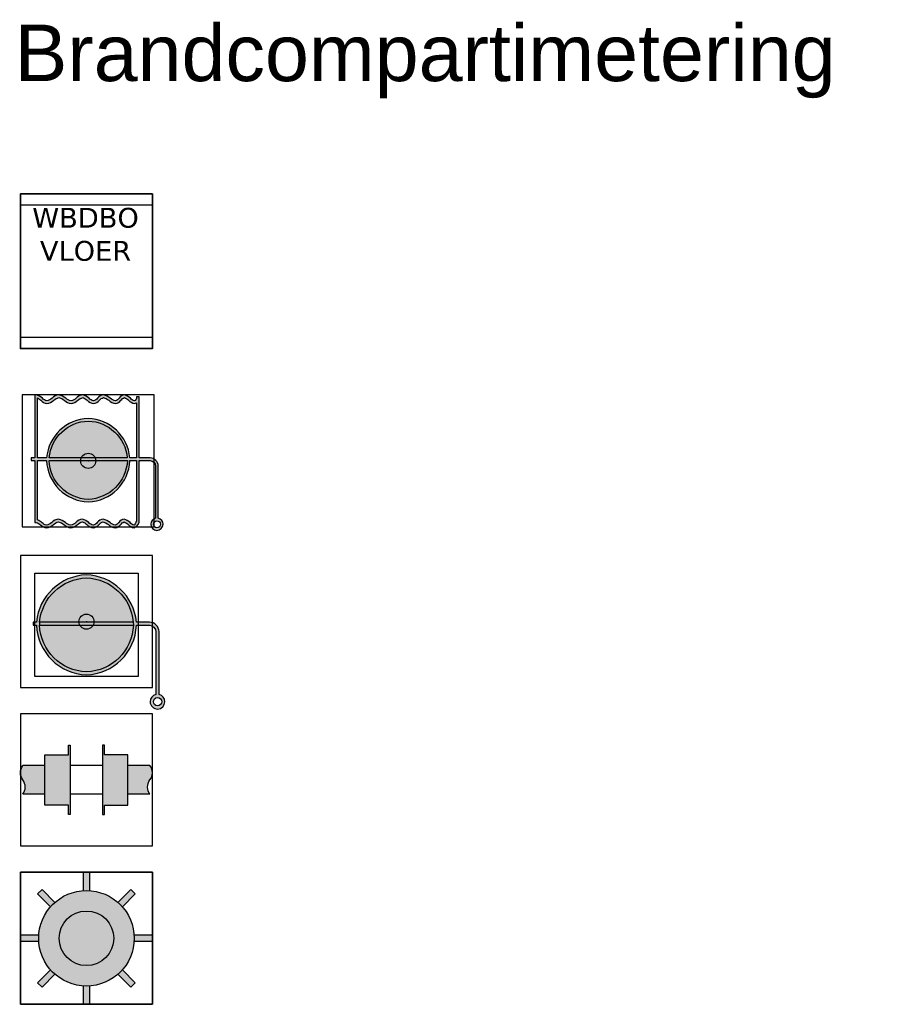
# Model space of a CAD drawing. Header units: millimetres. Extents: x -20879 to 80472, y -12121 to 39016.
# Tile 53 of 63: x 48618 to 53231, y 26134 to 31355. Entities that reach past the tile are written whole.
import ezdxf
from ezdxf.enums import TextEntityAlignment as Align

# ---------------------------------------------------------------- set-up
doc = ezdxf.new("R2010")
doc.units = ezdxf.units.MM
doc.linetypes.add('DASHED', pattern=[19.049999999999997, 12.7, -6.35])
for name, color, linetype in [('DVD-VB-V-BC_Compartiment vloerniveau', 7, 'Continuous'), ('DVD-VB-V-BC_Muur doorvoeringen', 7, 'Continuous'), ('DVD-VB-V-BC_Vloer doorvoeringen', 7, 'Continuous'), ('DVD-VB-V_TEXT', 7, 'Continuous')]:
    doc.layers.add(name, color=color, linetype=linetype)
doc.layers.add('RVB-VB-V_Aanwijslijn', color=7, linetype='Continuous', true_color=0xff0001)
doc.styles.add('DVD_ALG 1.8mm_RE', font='arial.ttf', dxfattribs={"height": 1.8})

# ---------------------------------------------------------------- blocks, each defined once
blk = doc.blocks.new('RVB_BC_002_Icon')
at = {"layer": 'Defpoints'}
blk.add_lwpolyline([(-3.5, -3.5), (3.5, -3.5), (3.5, 3.5), (-3.5, 3.5)], close=True, dxfattribs=at)
at = {"layer": 'DVD-VB-V-BC_Compartiment vloerniveau', "color": 15, "lineweight": 35, "ltscale": 10, "true_color": 0xbd3632}
blk.add_lwpolyline([(3.499999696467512, 4.098471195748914), (-3.5, 4.098471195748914), (-3.5, -4.098471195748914), (3.499999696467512, -4.098471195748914), (3.499999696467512, 4.098471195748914)], close=True, dxfattribs=at)
at = {"layer": 'DVD-VB-V-BC_Compartiment vloerniveau', "color": 15, "true_color": 0xbd3632, "insert": (-0.04854400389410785, 1.94752141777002), "char_height": 1.05222481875, "width": 10.82594165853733, "attachment_point": 5, "style": 'DVD_ALG 1.8mm_RE'}
blk.add_mtext('{\\fVerdana|b0|i0|c0|p34;WBDBO\\PVLOER}', dxfattribs=at)
blk = doc.blocks.new('RVB_BC_002')
blk.add_blockref('RVB_BC_002_Icon', (5.833335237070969e-08, 0))
at = {"layer": 'DVD-VB-V-BC_Compartiment vloerniveau', "color": 15, "ltscale": 10, "true_color": 0xbd3632, "style": 'DVD_ALG 1.8mm_RE'}
blk.add_attdef('MIN', text='', height=2.630562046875, dxfattribs=at).set_placement((0.03960807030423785, -2.049235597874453), align=Align.MIDDLE_CENTER)
blk = doc.blocks.new('RVB_BC_003_Icon')
at = {"layer": 'DVD-VB-V-BC_Muur doorvoeringen', "linetype": 'Continuous'}
h = blk.add_hatch(color=256, dxfattribs=at)
edge = h.paths.add_edge_path()
edge.add_line((3.716639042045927, -3.040269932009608), (3.716639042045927, -0.2737205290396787))
edge.add_arc((3.266857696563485, -0.2896340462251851), 0.4500627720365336, 2.02631171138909, 87.80591160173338)
edge.add_line((3.284088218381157, 0.1600987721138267), (2.710736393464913, 0.1600987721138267))
edge.add_line((2.710736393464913, 0.1600987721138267), (2.710736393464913, 3.388373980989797))
edge.add_line((2.710736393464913, 3.388373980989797), (2.568666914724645, 3.387105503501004))
edge.add_line((2.568666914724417, 3.387105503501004), (2.568666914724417, 3.382031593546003))
edge.add_arc((2.30753442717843, 3.376192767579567), 0.2611977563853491, -40.37799789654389, 1.2808990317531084, ccw=False)
edge.add_line((2.506511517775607, 3.206981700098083), (2.453235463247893, 3.177806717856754))
edge.add_arc((2.618605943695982, 3.660847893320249), 0.5105645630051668, 221.5186462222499, 251.1012187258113, ccw=False)
edge.add_arc((1.704357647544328, 2.752192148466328), 0.7798346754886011, 46.98772304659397, 73.52251435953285)
edge.add_arc((1.969254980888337, 3.112815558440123), 0.3896434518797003, 96.44039908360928, 148.3385169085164)
edge.add_arc((1.227173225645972, 3.675514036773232), 0.5447411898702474, 293.98409683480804, 318.8894720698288, ccw=False)
edge.add_arc((1.522319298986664, 3.64975847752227), 0.4776743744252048, 222.8419738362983, 261.122239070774, ccw=False)
edge.add_arc((0.6303316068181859, 2.666965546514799), 0.8523072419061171, 50.5341847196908, 77.79230683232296)
edge.add_arc((0.8518139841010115, 3.063178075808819), 0.4387659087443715, 95.39545500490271, 144.193779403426)
edge.add_arc((0.07235912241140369, 3.730024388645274), 0.5896369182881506, 290.5218622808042, 315.9253905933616, ccw=False)
edge.add_arc((0.3691879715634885, 3.594888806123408), 0.4267078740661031, 219.905692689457, 257.80701031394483, ccw=False)
edge.add_arc((-0.457612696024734, 2.794841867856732), 0.7255807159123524, 46.49829658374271, 76.37382186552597)
edge.add_arc((-0.2489113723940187, 2.980861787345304), 0.5205099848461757, 94.16063406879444, 138.8050615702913)
edge.add_arc((-1.1182322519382, 3.881591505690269), 0.7344481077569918, 286.6145792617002, 310.5682824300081, ccw=False)
edge.add_arc((-0.8353449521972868, 3.657278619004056), 0.4849799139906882, 223.2546268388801, 261.35658997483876, ccw=False)
edge.add_arc((-1.734716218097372, 2.652577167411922), 0.8662379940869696, 50.91385168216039, 78.03639038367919)
edge.add_arc((-1.518216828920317, 2.962888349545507), 0.5383801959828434, 93.9339735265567, 137.7395349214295)
edge.add_arc((-2.399700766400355, 3.901077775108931), 0.7518259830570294, 285.8417707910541, 309.976809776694, ccw=False)
edge.add_arc((-2.097451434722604, 3.603797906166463), 0.4368985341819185, 220.0945285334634, 257.1703570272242, ccw=False)
edge.add_arc((-2.93793387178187, 2.778516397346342), 0.7430514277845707, 47.05241254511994, 76.16154861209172)
edge.add_line((-2.760207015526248, 3.5), (-2.831241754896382, 3.5))
edge.add_line((-2.831241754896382, 3.5), (-2.831241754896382, 0.1600987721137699))
edge.add_line((-2.831241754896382, 0.1600987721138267), (-3.024050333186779, 0.1600987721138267))
edge.add_line((-3.024050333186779, 0.1600987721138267), (-3.024050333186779, 0.01802929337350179))
edge.add_line((-3.024050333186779, 0.01802929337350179), (-2.831241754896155, 0.01802929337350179))
edge.add_line((-2.831241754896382, 0.01802929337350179), (-2.831241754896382, -3.262253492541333))
edge.add_line((-2.831241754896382, -3.262253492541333), (-2.760207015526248, -3.262253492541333))
edge.add_arc((-2.954563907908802, -3.870850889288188), 0.6388782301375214, 48.42598144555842, 72.28900540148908, ccw=False)
edge.add_arc((-2.099464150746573, -2.939927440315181), 0.6253632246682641, 226.4144543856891, 259.7301899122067)
edge.add_arc((-2.341583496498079, -2.821097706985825), 0.7457044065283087, 280.0887223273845, 311.4275211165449)
edge.add_arc((-1.425301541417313, -3.846798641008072), 0.6296928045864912, 103.43854759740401, 132.1868022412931, ccw=False)
edge.add_arc((-1.762699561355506, -3.943808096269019), 0.7347363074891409, 50.090531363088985, 74.92795821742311, ccw=False)
edge.add_arc((-0.7877891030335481, -2.797128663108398), 0.7704096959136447, 229.1882674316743, 259.7619746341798)
edge.add_arc((-1.056221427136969, -2.847985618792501), 0.7194069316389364, 280.5323883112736, 312.4333073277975)
edge.add_arc((-0.1589178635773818, -3.820057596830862), 0.6035163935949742, 103.95234601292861, 133.038931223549, ccw=False)
edge.add_arc((-0.5061662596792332, -3.836126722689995), 0.6346924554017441, 46.24514681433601, 71.4675561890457, ccw=False)
edge.add_arc((0.3963546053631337, -2.912743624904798), 0.6565671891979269, 225.0837603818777, 258.1302007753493)
edge.add_arc((0.1360359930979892, -2.97197141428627), 0.5966003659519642, 282.1208093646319, 317.3189787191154)
edge.add_arc((0.9503922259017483, -3.714930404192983), 0.5057630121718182, 108.15544682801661, 137.9859088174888, ccw=False)
edge.add_arc((0.6004620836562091, -3.933987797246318), 0.725596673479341, 49.74596194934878, 74.62868821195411, ccw=False)
edge.add_arc((1.566549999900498, -2.813198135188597), 0.7541532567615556, 228.7524571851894, 259.7312993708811)
edge.add_arc((1.31241065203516, -3.043163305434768), 0.5259118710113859, 283.1561382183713, 321.0351582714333)
edge.add_arc((2.07919831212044, -3.659322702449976), 0.4577683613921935, 111.8187720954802, 141.4238828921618, ccw=False)
edge.add_arc((1.59997394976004, -3.937867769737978), 0.7684235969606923, 46.802846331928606, 66.28220506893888, ccw=False)
edge.add_arc((2.60965235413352, -2.893200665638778), 0.6845986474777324, 225.0473552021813, 255.2607808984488)
edge.add_arc((2.289491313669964, -3.158511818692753), 0.4227649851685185, 290.2007908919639, 366.5842046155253)
edge.add_line((2.70946791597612, -3.110036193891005), (2.70946791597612, -3.107499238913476))
edge.add_line((2.70946791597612, -3.107499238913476), (2.710736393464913, 0.01802929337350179))
edge.add_line((2.710736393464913, 0.01802929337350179), (3.284088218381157, 0.01802929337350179))
edge.add_arc((3.27207427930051, -0.2844165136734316), 0.3026843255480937, 2.0250879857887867, 87.72525759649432, ccw=False)
edge.add_line((3.574569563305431, -0.2737205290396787), (3.574569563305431, -3.040269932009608))
edge.add_arc((3.656855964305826, -3.370062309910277), 0.3399030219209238, 104.0098013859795, 178.5050672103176)
edge.add_arc((3.657428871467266, -3.348053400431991), 0.3406138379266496, 182.2110963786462, 268.0105504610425)
edge.add_arc((3.632716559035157, -3.348306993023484), 0.340398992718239, 272.1697768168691, 357.8302231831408)
edge.add_arc((3.634581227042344, -3.368539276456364), 0.3383699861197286, 1.243739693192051, 75.9653205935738)
edge = h.paths.add_edge_path(flags=16)
edge.add_arc((2.01647322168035, -3.050885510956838), 0.5531002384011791, 319.2490769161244, 354.9171178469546)
edge.add_line((2.567398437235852, -3.099888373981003), (2.567398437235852, 0.01802929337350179))
edge.add_line((2.567398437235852, 0.01802929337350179), (2.210956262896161, 0.01802929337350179))
edge.add_arc((-0.08353790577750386, 0.1187471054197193), 2.296703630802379, 272.08447680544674, 357.486590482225, ccw=False)
edge.add_arc((0.083951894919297, 0.1191642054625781), 2.297135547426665, 182.5233501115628, 267.9055826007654, ccw=False)
edge.add_line((-2.210956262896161, 0.01802929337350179), (-2.689172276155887, 0.01802929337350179))
edge.add_line((-2.689172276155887, 0.01802929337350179), (-2.689172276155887, -3.131600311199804))
edge.add_arc((-3.00666196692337, -3.940278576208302), 0.8687693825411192, 49.33581734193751, 68.5648682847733, ccw=False)
edge.add_arc((-2.128134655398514, -2.999335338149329), 0.4208288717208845, 222.0652258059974, 258.6497610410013)
edge.add_arc((-2.415516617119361, -2.689120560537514), 0.7512016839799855, 285.8018210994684, 309.8235287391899)
edge.add_arc((-1.535462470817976, -3.629447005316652), 0.5396522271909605, 93.84429564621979, 137.6719477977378, ccw=False)
edge.add_arc((-1.752469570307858, -3.937114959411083), 0.865212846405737, 50.85914245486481, 77.93648244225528, ccw=False)
edge.add_arc((-0.8554983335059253, -2.933561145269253), 0.4833550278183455, 223.4637545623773, 261.7663042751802)
edge.add_arc((-1.131380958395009, -2.718398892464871), 0.7236708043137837, 286.5931047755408, 310.8188003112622)
edge.add_arc((-0.267629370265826, -3.610696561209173), 0.5209892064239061, 94.05102860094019, 138.5851476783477, ccw=False)
edge.add_arc((-0.4711643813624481, -3.792148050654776), 0.7206904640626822, 46.590366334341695, 76.62359482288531, ccw=False)
edge.add_arc((0.3519594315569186, -2.993974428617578), 0.4276775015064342, 219.950290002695, 257.7624130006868)
edge.add_arc((0.05953148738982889, -2.863500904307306), 0.5843729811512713, 290.1991576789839, 315.9421979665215)
edge.add_arc((0.8331912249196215, -3.525623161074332), 0.4364871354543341, 95.30978462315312, 144.1300034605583, ccw=False)
edge.add_arc((0.616290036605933, -3.920270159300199), 0.8478379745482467, 50.4998523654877, 77.98390419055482, ccw=False)
edge.add_arc((1.504928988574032, -2.938858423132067), 0.4786468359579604, 223.1251983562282, 261.2494518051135)
edge.add_arc((1.220945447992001, -2.928628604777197), 0.5274228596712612, 293.6014706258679, 319.1408172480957)
edge.add_arc((1.951678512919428, -3.478781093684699), 0.3901071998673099, 96.2721837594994, 148.2791048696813, ccw=False)
edge.add_arc((1.691836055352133, -3.828104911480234), 0.7684373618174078, 46.7284106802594, 73.57972542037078, ccw=False)
edge.add_arc((2.602169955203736, -2.923890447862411), 0.5157256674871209, 221.9428587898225, 251.142192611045)
edge = h.paths.add_edge_path(flags=16)
edge.add_line((2.567398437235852, 0.1600987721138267), (2.20715083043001, 0.1600987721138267))
edge.add_arc((-0.07482878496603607, -0.04442885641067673), 2.291126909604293, 5.121580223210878, 88.12837249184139)
edge.add_arc((0.0754412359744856, -0.04646589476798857), 2.293182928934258, 91.88525932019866, 174.8319222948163)
edge.add_line((-2.208419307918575, 0.1600987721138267), (-2.689172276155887, 0.1600987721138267))
edge.add_line((-2.689172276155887, 0.1600987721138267), (-2.689172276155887, 3.333829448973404))
edge.add_arc((-3.313661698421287, 2.297868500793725), 1.209628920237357, 49.18350947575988, 58.91793387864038, ccw=False)
edge.add_arc((-2.053727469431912, 3.688792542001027), 0.6680483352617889, 225.3756539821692, 257.8383071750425)
edge.add_arc((-2.326750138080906, 3.773345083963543), 0.7493760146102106, 280.1674533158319, 311.3487901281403)
edge.add_arc((-1.406935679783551, 2.74065480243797), 0.6335877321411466, 103.52879488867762, 132.0965549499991, ccw=False)
edge.add_arc((-1.745887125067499, 2.643718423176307), 0.7380162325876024, 50.207641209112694, 75.02241762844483, ccw=False)
edge.add_arc((-0.7714051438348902, 3.790014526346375), 0.7665867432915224, 229.0771908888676, 259.7184340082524)
edge.add_arc((-1.03927389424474, 3.742105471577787), 0.7184209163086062, 280.5099117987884, 312.4557838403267)
edge.add_arc((-0.139519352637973, 2.76429762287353), 0.6103692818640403, 103.95113631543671, 132.8121818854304, ccw=False)
edge.add_arc((-0.4905337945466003, 2.75526129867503), 0.6350125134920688, 46.165597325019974, 71.27479128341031, ccw=False)
edge.add_arc((0.4126212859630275, 3.678810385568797), 0.6567955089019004, 225.1311363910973, 258.2673520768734)
edge.add_arc((0.1539856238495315, 3.618703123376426), 0.5962332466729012, 282.1096185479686, 317.3301695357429)
edge.add_arc((0.9679402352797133, 2.876402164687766), 0.5053899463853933, 108.1441808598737, 137.9971747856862, ccw=False)
edge.add_arc((0.6203812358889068, 2.661116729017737), 0.7210756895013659, 49.66669568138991, 74.70795447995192, ccw=False)
edge.add_arc((1.58536988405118, 3.779023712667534), 0.7557647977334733, 228.7525894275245, 259.5739021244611)
edge.add_arc((1.328900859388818, 3.547845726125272), 0.5259118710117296, 283.1561382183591, 321.0351582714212)
edge.add_arc((2.098234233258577, 2.928261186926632), 0.4618955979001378, 111.95402079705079, 141.2886341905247, ccw=False)
edge.add_arc((1.61907811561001, 2.652459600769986), 0.7680008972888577, 46.91083267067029, 66.48120090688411, ccw=False)
edge.add_arc((2.627411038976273, 3.69780836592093), 0.6845986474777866, 225.0473552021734, 255.2607808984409)
edge.add_line((2.453235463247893, 3.035737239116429), (2.568666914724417, 3.075060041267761))
edge.add_line((2.568666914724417, 3.075060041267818), (2.567398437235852, 0.1600987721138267))
edge = h.paths.add_edge_path(flags=16)
edge.add_arc((3.652966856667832, -3.35383218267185), 0.1927009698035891, 182.1896411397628, 267.8103588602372)
edge.add_arc((3.638241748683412, -3.35383218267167), 0.1927009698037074, 272.1896411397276, 357.8103588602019)
edge.add_arc((3.637487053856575, -3.36799260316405), 0.1934344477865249, 2.013960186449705, 87.59494386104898)
edge.add_arc((3.653651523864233, -3.367923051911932), 0.1933620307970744, 92.38518911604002, 178.005906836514)
edge = h.paths.add_edge_path(flags=16)
edge.add_arc((-0.07791420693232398, 0.1131234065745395), 2.156509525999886, 272.0705343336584, 357.4726480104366)
edge.add_line((2.076497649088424, 0.01802929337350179), (-2.076497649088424, 0.01802929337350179))
edge.add_arc((0.07830283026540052, 0.1135151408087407), 2.156915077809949, 182.537292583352, 267.9195250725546)
edge = h.paths.add_edge_path(flags=16)
edge.add_arc((0.06997224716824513, -0.03981537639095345), 2.151970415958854, 91.86332544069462, 174.6696402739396)
edge.add_line((-2.072692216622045, 0.1600987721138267), (2.071423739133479, 0.1600987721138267))
edge.add_arc((-0.07099687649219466, -0.03951055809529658), 2.151699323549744, 5.322881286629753, 88.10914107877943)
at = {"layer": 'DVD-VB-V-BC_Muur doorvoeringen', "linetype": 'Continuous', "true_color": 0xff0000}
h = blk.add_hatch(color=1, dxfattribs=at)
edge = h.paths.add_edge_path()
edge.add_arc((0.06997224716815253, -0.03981537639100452), 2.151970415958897, 91.86332544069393, 174.6696402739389, ccw=False)
edge.add_arc((-0.07099687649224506, -0.03951055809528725), 2.151699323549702, 5.322881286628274, 88.10914107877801, ccw=False)
edge.add_line((2.071423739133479, 0.1600987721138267), (-2.072692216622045, 0.1600987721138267))
h = blk.add_hatch(color=1, dxfattribs=at)
edge = h.paths.add_edge_path()
edge.add_arc((-0.07791420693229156, 0.1131234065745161), 2.15650952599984, 272.07053433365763, 357.47264801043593, ccw=False)
edge.add_arc((0.07830283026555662, 0.1135151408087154), 2.156915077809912, 182.5372925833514, 267.919525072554, ccw=False)
edge.add_line((-2.076497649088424, 0.01802929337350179), (2.07649764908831, 0.01802929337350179))
at = {"layer": 'Defpoints'}
blk.add_lwpolyline([(-3.5, -3.5), (3.5, -3.5), (3.5, 3.5), (-3.5, 3.5)], close=True, dxfattribs=at)
at = {"layer": 'DVD-VB-V-BC_Muur doorvoeringen'}
for points in [[(-2.760207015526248, 3.5), (-2.831241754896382, 3.5)], [(-2.831241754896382, 3.5), (-2.831241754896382, 0.1600987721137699)], [(-2.689172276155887, 0.1600987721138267), (-2.689172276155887, 3.333829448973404)], [(2.506511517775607, 3.206981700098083), (2.453235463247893, 3.177806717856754)], [(2.710736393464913, 3.388373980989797), (2.568666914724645, 3.387105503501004)], [(2.568666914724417, 3.387105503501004), (2.568666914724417, 3.382031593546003)], [(2.710736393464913, 0.1600987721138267), (2.710736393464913, 3.388373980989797)], [(2.453235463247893, 3.035737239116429), (2.568666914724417, 3.075060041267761)], [(2.568666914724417, 3.075060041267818), (2.567398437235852, 0.1600987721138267)], [(-2.831241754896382, 0.1600987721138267), (-3.024050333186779, 0.1600987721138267)], [(-3.024050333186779, 0.1600987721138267), (-3.024050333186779, 0.01802929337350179)], [(-3.024050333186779, 0.01802929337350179), (-2.831241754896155, 0.01802929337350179)], [(-2.831241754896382, 0.01802929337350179), (-2.831241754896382, -3.262253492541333)], [(-2.208419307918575, 0.1600987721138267), (-2.689172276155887, 0.1600987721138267)], [(-2.689172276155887, -3.131600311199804), (-2.689172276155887, 0.01802929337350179)], [(-2.689172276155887, 0.01802929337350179), (-2.210956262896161, 0.01802929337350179)], [(-2.076497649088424, 0.01802929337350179), (2.076497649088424, 0.01802929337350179)], [(2.071423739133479, 0.1600987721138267), (-2.072692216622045, 0.1600987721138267)], [(2.567398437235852, 0.1600987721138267), (2.20715083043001, 0.1600987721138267)], [(2.210956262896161, 0.01802929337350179), (2.567398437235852, 0.01802929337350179)], [(2.567398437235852, 0.01802929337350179), (2.567398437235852, -3.099888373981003)], [(2.70946791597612, -3.107499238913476), (2.710736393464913, 0.01802929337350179)], [(3.284088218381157, 0.1600987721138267), (2.710736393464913, 0.1600987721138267)], [(2.710736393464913, 0.01802929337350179), (3.284088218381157, 0.01802929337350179)], [(3.574569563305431, -0.2737205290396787), (3.574569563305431, -3.040269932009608)], [(3.716639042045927, -3.040269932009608), (3.716639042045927, -0.2737205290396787)], [(2.70946791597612, -3.110036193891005), (2.70946791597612, -3.107499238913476)], [(-2.831241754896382, -3.262253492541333), (-2.760207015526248, -3.262253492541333)]]:
    blk.add_lwpolyline(points, dxfattribs=at)
for points in [[(-2.431671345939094, 3.322413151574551, 0.1276999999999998), (-2.760207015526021, 3.5)], [(-2.689172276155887, 3.333829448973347, -0.04250000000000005), (-2.523001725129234, 3.213324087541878)], [(-2.523001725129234, 3.213324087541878, 0.1426000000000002), (-2.194466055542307, 3.035737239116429)], [(-2.194466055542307, 3.177806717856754, -0.1632), (-2.431671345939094, 3.322413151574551)], [(-1.916669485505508, 3.32495010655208, -0.1056999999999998), (-2.194466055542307, 3.177806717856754)], [(-2.194466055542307, 3.035737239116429, 0.1369000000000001), (-1.831681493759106, 3.210787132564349)], [(-1.555153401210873, 3.5, 0.1934999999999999), (-1.916669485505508, 3.324950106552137)], [(-1.831681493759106, 3.210787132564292, -0.1252999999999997), (-1.555153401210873, 3.356662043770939)], [(-1.188563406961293, 3.32495010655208, 0.1189), (-1.555153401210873, 3.5)], [(-1.555153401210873, 3.356662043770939, -0.1087), (-1.273551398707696, 3.210787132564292)], [(-1.273551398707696, 3.210787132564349, 0.1345), (-0.9082298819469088, 3.035737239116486)], [(-0.9082298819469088, 3.177806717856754, -0.1678000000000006), (-1.188563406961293, 3.32495010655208)], [(-0.6405811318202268, 3.323681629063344, -0.1049), (-0.9082298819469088, 3.177806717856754)], [(-0.9082298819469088, 3.035737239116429, 0.1402999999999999), (-0.5543246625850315, 3.212055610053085)], [(-0.2866759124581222, 3.5, 0.1973000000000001), (-0.6405811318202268, 3.323681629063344)], [(-0.5543246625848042, 3.212055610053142, -0.1265999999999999), (-0.2866759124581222, 3.356662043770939)], [(0.04185975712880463, 3.321144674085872, 0.1311), (-0.2866759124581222, 3.5)], [(-0.2866759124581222, 3.356662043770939, -0.1100000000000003), (-0.05073909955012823, 3.213324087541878)], [(-0.05073909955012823, 3.213324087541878, 0.1456), (0.2790650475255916, 3.035737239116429)], [(0.2790650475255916, 3.177806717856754, -0.1668999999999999), (0.04185975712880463, 3.321144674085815)], [(0.4959746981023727, 3.319876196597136, -0.1113000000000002), (0.2790650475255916, 3.177806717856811)], [(0.2790650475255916, 3.035737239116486, 0.1549), (0.5923789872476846, 3.214592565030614)], [(0.8105571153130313, 3.5, 0.2162), (0.4959746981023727, 3.319876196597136)], [(0.5923789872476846, 3.214592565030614, -0.131), (0.8105571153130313, 3.356662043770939)], [(1.172073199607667, 3.324950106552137, 0.1195), (0.8105571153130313, 3.5)], [(0.8105571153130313, 3.356662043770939, -0.1097), (1.087085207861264, 3.210787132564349)], [(1.087085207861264, 3.210787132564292, 0.1353000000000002), (1.448601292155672, 3.035737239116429)], [(1.448601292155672, 3.177806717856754, -0.1686), (1.172073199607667, 3.32495010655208)], [(1.637604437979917, 3.317339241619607, -0.1090999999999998), (1.448601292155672, 3.177806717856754)], [(1.448601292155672, 3.035737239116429, 0.1667999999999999), (1.73781415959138, 3.217129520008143)], [(1.925548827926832, 3.5, 0.2303999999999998), (1.637604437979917, 3.31733924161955)], [(1.73781415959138, 3.217129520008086, -0.1286999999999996), (1.925548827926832, 3.356662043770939)], [(2.236325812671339, 3.322413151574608, 0.1163), (1.925548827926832, 3.5)], [(1.925548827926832, 3.356662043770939, -0.08560000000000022), (2.143726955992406, 3.213324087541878)], [(2.143726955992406, 3.213324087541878, 0.1326000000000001), (2.45323546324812, 3.035737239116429)], [(2.45323546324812, 3.177806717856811, -0.1298000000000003), (2.236325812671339, 3.322413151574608)], [(2.568666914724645, 3.382031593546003, -0.1837999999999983), (2.506511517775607, 3.206981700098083)], [(0, 2.24547576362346, 0.3785999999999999), (-2.208419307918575, 0.1600987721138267)], [(-2.072692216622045, 0.1600987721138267, -0.3778999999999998), (0, 2.111017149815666)], [(2.20715083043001, 0.1600987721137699, 0.3788999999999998), (0, 2.245475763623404)], [(0, 2.111017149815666, -0.3778000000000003), (2.071423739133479, 0.1600987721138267)], [(-2.210956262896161, 0.01802929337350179, 0.3907999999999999), (0, -2.176436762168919)], [(0, -2.041978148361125, -0.3907999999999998), (-2.076497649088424, 0.01802929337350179)], [(0, -2.176436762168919, 0.3908999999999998), (2.210956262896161, 0.01802929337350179)], [(2.076497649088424, 0.01802929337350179, -0.3909000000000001), (0, -2.041978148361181)], [(3.716639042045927, -0.2737205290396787, 0.3927999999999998), (3.284088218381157, 0.1600987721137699)], [(3.284088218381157, 0.01802929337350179, -0.3923999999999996), (3.574569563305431, -0.2737205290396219)], [(-2.440550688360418, -3.28128065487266, 0.0840999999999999), (-2.689172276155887, -3.131600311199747)], [(-1.571643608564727, -3.091009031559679, 0.1935999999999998), (-1.934428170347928, -3.266058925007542)], [(-1.206322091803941, -3.266058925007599, 0.1187000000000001), (-1.571643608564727, -3.091009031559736)], [(-0.304434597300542, -3.091009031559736, 0.1967999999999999), (-0.6583398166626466, -3.266058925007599)], [(0.02410107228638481, -3.268595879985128, 0.1318), (-0.304434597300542, -3.091009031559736)], [(0.7927984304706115, -3.091009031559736, 0.2162999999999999), (0.4794844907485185, -3.269864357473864)], [(1.155582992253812, -3.266058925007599, 0.1205), (0.7927984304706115, -3.091009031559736)], [(1.909058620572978, -3.091009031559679, 0.2309000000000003), (1.619845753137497, -3.273669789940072)], [(2.218567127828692, -3.268595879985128, 0.1177000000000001), (1.909058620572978, -3.091009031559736)], [(2.567398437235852, -3.099888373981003, -0.1569), (2.435476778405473, -3.411933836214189)], [(2.435476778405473, -3.55527179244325, 0.346200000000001), (2.70946791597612, -3.110036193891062)], [(3.574569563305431, -3.040269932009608, 0.3370000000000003), (3.317068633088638, -3.361194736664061)], [(3.972871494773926, -3.361194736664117, 0.3380999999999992), (3.716639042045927, -3.040269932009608)], [(-2.760207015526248, -3.262253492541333, -0.1044999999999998), (-2.530612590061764, -3.392906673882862)], [(-2.530612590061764, -3.392906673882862, 0.1464), (-2.210956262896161, -3.55527179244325)], [(-2.210956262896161, -3.411933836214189, -0.1609999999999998), (-2.440550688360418, -3.28128065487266)], [(-1.934428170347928, -3.266058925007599, -0.1051999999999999), (-2.210956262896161, -3.411933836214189)], [(-2.210956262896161, -3.55527179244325, 0.1376000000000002), (-1.848171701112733, -3.380221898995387)], [(-1.848171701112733, -3.380221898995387, -0.1261000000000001), (-1.571643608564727, -3.234346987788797)], [(-1.571643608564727, -3.234346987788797, -0.1087999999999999), (-1.291310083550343, -3.380221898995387)], [(-1.291310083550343, -3.380221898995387, 0.1342000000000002), (-0.924720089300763, -3.55527179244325)], [(-0.924720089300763, -3.411933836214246, -0.1686999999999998), (-1.206322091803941, -3.266058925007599)], [(-0.6583398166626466, -3.266058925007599, -0.1060999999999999), (-0.924720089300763, -3.411933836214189)], [(-0.924720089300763, -3.555271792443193, 0.1401), (-0.5708148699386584, -3.378953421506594)], [(-0.5708148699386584, -3.378953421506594, -0.1275999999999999), (-0.304434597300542, -3.234346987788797)], [(-0.304434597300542, -3.23434698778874, -0.1104999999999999), (-0.06722930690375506, -3.377684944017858)], [(-0.06722930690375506, -3.377684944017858, 0.1452), (0.2613063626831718, -3.55527179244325)], [(0.2613063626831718, -3.411933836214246, -0.1664999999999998), (0.02410107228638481, -3.268595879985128)], [(0.4794844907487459, -3.269864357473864, -0.1127999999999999), (0.2613063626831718, -3.411933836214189)], [(0.2613063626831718, -3.555271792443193, 0.1548000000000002), (0.5746203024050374, -3.376416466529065)], [(0.5746203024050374, -3.376416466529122, -0.1308999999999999), (0.7927984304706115, -3.234346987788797)], [(0.7927984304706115, -3.234346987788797, -0.1090000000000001), (1.069326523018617, -3.380221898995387)], [(1.069326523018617, -3.38022189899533, 0.1360000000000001), (1.432111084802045, -3.555271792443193)], [(1.432111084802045, -3.411933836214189, -0.1679000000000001), (1.155582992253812, -3.266058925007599)], [(1.619845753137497, -3.273669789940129, -0.1119), (1.432111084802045, -3.411933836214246)], [(1.432111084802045, -3.55527179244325, 0.1667999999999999), (1.721323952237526, -3.373879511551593)], [(1.721323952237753, -3.373879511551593, -0.1299000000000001), (1.909058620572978, -3.23434698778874)], [(1.909058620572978, -3.23434698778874, -0.08519999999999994), (2.125968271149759, -3.377684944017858)], [(2.125968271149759, -3.377684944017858, 0.1326000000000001), (2.435476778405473, -3.55527179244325)], [(2.435476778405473, -3.411933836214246, -0.1281), (2.218567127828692, -3.268595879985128)], [(3.317068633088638, -3.361194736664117, 0.3929000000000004), (3.645604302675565, -3.688461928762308)], [(3.460406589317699, -3.361194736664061, -0.3919999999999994), (3.645604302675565, -3.174728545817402)], [(3.645604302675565, -3.546392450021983, -0.3920000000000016), (3.460406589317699, -3.361194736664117)], [(3.645604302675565, -3.174728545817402, -0.3918000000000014), (3.830802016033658, -3.361194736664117)], [(3.645604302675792, -3.688461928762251, 0.3921999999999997), (3.972871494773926, -3.361194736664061)], [(3.830802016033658, -3.361194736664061, -0.3920000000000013), (3.645604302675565, -3.546392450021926)]]:
    blk.add_lwpolyline(points, format="xyb", dxfattribs=at)
blk = doc.blocks.new('RVB_BC_003')
at = {"layer": 'RVB-VB-V_Aanwijslijn'}
h = blk.add_hatch(color=256, dxfattribs=at)
h.dxf.hatch_style = 1
edge = h.paths.add_edge_path()
edge.add_arc((0, 0), 0.4, 0, 360)
at = {"layer": 'Defpoints'}
for points in [[(-0.01081208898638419, 0.007751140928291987), (0.01081208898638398, 0.007751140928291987)], [(-1.110223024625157e-16, 0.01657545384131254), (-1.040834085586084e-16, 0.007751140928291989)]]:
    blk.add_lwpolyline(points, dxfattribs=at)
at = {"layer": 'RVB-VB-V_Aanwijslijn'}
blk.add_line((0, 0.01033485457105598), (0, 0), dxfattribs=at)
blk.add_circle((0, 0), 0.4, dxfattribs=at)
blk.add_blockref('RVB_BC_003_Icon', (5.833335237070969e-08, 0))
blk = doc.blocks.new('RVB_BC_004_Icon')
at = {"layer": 'DVD-VB-V-BC_Vloer doorvoeringen'}
h = blk.add_hatch(color=7, dxfattribs=at)
h.paths.add_polyline_path([(5.229594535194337e-12, 2.476638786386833, 0.3785999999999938), (-2.647878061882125, -0.02371246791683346), (-2.832362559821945, -0.02371246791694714), (-2.832362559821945, -0.1940526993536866), (-2.6509198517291, -0.1940526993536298, 0.3907999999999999), (5.229594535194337e-12, -2.825200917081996, 0.3908999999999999), (2.6509198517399, -0.1940526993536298), (3.338364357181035, -0.1940526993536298, -0.3924000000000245), (3.686649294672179, -0.5438585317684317), (3.686649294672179, -3.860930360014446, 0.3370000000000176), (3.377907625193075, -4.245716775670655, 0.392900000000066), (3.771819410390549, -4.638107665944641, 0.3922000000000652), (4.164210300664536, -4.245716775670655, 0.3380999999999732), (3.856989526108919, -3.860930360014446), (3.856989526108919, -0.5438585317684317, 0.3928000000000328), (3.338364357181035, -0.02371246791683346), (2.64635716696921, -0.02371246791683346, 0.3788999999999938)])
h.paths.add_polyline_path([(2.483621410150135, -0.02371246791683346), (2.489704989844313, -0.1940526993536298, -0.3909), (5.229594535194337e-12, -2.663986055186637, -0.3908000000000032), (-2.489704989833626, -0.1940526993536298), (-2.48514230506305, -0.02371246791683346, -0.3778999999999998), (5.229594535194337e-12, 2.315423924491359, -0.3778000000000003)], flags=17)
h.paths.add_polyline_path([(3.771819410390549, -4.02214522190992, -0.3918000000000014), (3.993870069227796, -4.245716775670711, -0.3919999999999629), (3.771819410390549, -4.467767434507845, -0.3919999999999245), (3.549768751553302, -4.245716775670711, -0.3920000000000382)], flags=16)
h = blk.add_hatch(color=255, dxfattribs=at)
h.paths.add_polyline_path([(5.684341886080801e-12, 2.315423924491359, 0.3779000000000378), (-2.48514230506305, -0.02371246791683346), (2.483621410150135, -0.02371246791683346, 0.3777999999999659)])
h.paths.add_polyline_path([(2.489704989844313, -0.1940526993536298), (-2.489704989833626, -0.1940526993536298, 0.390800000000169), (6.821210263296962e-12, -2.663986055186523, 0.3908999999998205)])
blk.add_hatch(color=1, dxfattribs=at).paths.add_polyline_path([(2.483621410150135, -0.02371246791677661), (-2.48514230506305, -0.02371246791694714), (-2.489704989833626, -0.1940526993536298), (2.489704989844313, -0.1940526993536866)])
at = {"layer": 'Defpoints'}
blk.add_lwpolyline([(-3.5, -3.5), (3.5, -3.5), (3.5, 3.5), (-3.5, 3.5)], close=True, dxfattribs=at)
at = {"layer": 'DVD-VB-V-BC_Vloer doorvoeringen'}
for p, q in [((-2.48514230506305, -0.02371246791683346), (-2.489704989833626, -0.1940526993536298)), ((2.483621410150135, -0.02371246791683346), (2.489704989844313, -0.1940526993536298))]:
    blk.add_line(p, q, dxfattribs=at)
blk.add_lwpolyline([(-2.740120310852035, 2.564799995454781), (2.740120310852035, 2.564799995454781), (2.740120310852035, -2.913362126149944), (-2.740120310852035, -2.913362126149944)], close=True, dxfattribs=at)
for points in [[(5.229594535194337e-12, 2.476638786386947, 0.3785999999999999), (-2.647878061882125, -0.02371246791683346)], [(-2.48514230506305, -0.02371246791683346, -0.3778999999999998), (5.229594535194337e-12, 2.315423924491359)], [(2.64635716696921, -0.02371246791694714, 0.3788999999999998), (5.229594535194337e-12, 2.476638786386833)], [(5.229594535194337e-12, 2.315423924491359, -0.3778000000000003), (2.483621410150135, -0.02371246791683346)], [(-2.6509198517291, -0.1940526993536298, 0.3907999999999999), (5.229594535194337e-12, -2.825200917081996)], [(5.229594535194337e-12, -2.663986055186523, -0.3907999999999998), (-2.489704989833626, -0.1940526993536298)], [(5.229594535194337e-12, -2.825200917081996, 0.3908999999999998), (2.6509198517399, -0.1940526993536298)], [(2.489704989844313, -0.1940526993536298, -0.3909000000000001), (5.229594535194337e-12, -2.663986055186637)], [(3.856989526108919, -0.5438585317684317, 0.3927999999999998), (3.338364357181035, -0.02371246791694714)], [(3.338364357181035, -0.1940526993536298, -0.3923999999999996), (3.686649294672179, -0.5438585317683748)], [(3.686649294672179, -3.860930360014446, 0.3370000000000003), (3.377907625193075, -4.245716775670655)], [(3.549768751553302, -4.245716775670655, -0.3919999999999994), (3.771819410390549, -4.02214522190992)], [(3.771819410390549, -4.02214522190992, -0.3918000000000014), (3.993870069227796, -4.245716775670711)], [(4.164210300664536, -4.245716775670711, 0.3380999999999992), (3.856989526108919, -3.860930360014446)], [(3.377907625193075, -4.245716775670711, 0.3929000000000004), (3.771819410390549, -4.638107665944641)], [(3.771819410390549, -4.467767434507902, -0.3920000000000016), (3.549768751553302, -4.245716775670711)], [(3.771819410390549, -4.638107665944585, 0.3921999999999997), (4.164210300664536, -4.245716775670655)], [(3.993870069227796, -4.245716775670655, -0.3920000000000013), (3.771819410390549, -4.467767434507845)]]:
    blk.add_lwpolyline(points, format="xyb", dxfattribs=at)
for points in [[(-2.832362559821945, -0.02371246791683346), (-2.832362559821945, -0.1940526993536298)], [(-2.647878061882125, -0.02371246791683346), (-2.832362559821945, -0.02371246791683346)], [(-2.832362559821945, -0.1940526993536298), (-2.6509198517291, -0.1940526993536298)], [(-2.489704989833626, -0.1940526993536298), (2.489704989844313, -0.1940526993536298)], [(2.483621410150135, -0.02371246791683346), (-2.48514230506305, -0.02371246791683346)], [(3.338364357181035, -0.02371246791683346), (2.650919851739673, -0.02371246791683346)], [(2.6509198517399, -0.1940526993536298), (3.338364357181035, -0.1940526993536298)], [(3.686649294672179, -0.5438585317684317), (3.686649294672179, -3.860930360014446)], [(3.856989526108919, -3.860930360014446), (3.856989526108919, -0.5438585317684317)]]:
    blk.add_lwpolyline(points, dxfattribs=at)
blk = doc.blocks.new('RVB_BC_004')
at = {"layer": 'RVB-VB-V_Aanwijslijn'}
h = blk.add_hatch(color=256, dxfattribs=at)
h.dxf.hatch_style = 1
edge = h.paths.add_edge_path()
edge.add_arc((0, 0), 0.4, 0, 360)
at = {"layer": 'Defpoints'}
for points in [[(-0.01081208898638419, 0.007751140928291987), (0.01081208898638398, 0.007751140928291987)], [(-1.110223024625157e-16, 0.01657545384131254), (-1.040834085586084e-16, 0.007751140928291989)]]:
    blk.add_lwpolyline(points, dxfattribs=at)
at = {"layer": 'RVB-VB-V_Aanwijslijn'}
blk.add_line((0, 0.01033485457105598), (0, 0), dxfattribs=at)
blk.add_circle((0, 0), 0.4, dxfattribs=at)
blk.add_blockref('RVB_BC_004_Icon', (5.833335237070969e-08, 0))
blk = doc.blocks.new('RVB_BC_005_Icon')
at = {"layer": 'DVD-VB-V-BC_Muur doorvoeringen', "true_color": 0xbd3632}
blk.add_hatch(color=15, dxfattribs=at).paths.add_polyline_path([(-0.8584042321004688, -1.836878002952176), (-0.9597492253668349, -1.836878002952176), (-0.9597492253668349, -1.330153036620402), (-2.205003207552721, -1.330153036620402), (-2.205003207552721, 1.330153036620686), (-0.9597492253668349, 1.330153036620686), (-0.9597492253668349, 1.83687800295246), (-0.8584042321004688, 1.83687800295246)])
at = {"layer": 'DVD-VB-V-BC_Muur doorvoeringen'}
blk.add_hatch(color=254, dxfattribs=at).paths.add_polyline_path([(-2.205003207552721, 0.7600874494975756), (-3.373318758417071, 0.7600874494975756, 0.3333333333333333), (-3.373318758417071, -5.551115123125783e-17, -0.3333333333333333), (-3.373318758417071, -0.7600874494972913), (-2.205003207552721, -0.760087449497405)])
at = {"layer": 'Defpoints'}
blk.add_lwpolyline([(-3.5, -3.5), (3.5, -3.5), (3.5, 3.5), (-3.5, 3.5)], close=True, dxfattribs=at)
at = {"layer": 'DVD-VB-V-BC_Muur doorvoeringen', "color": 254, "true_color": 0xe8e8e8}
for p, q in [((-2.205003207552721, 0.7600874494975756), (-3.373318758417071, 0.7600874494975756)), ((-2.205003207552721, -0.7600874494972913), (-3.373318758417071, -0.7600874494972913))]:
    blk.add_line(p, q, dxfattribs=at)
at = {"layer": 'DVD-VB-V-BC_Muur doorvoeringen', "color": 15, "true_color": 0xbd3632}
blk.add_lwpolyline([(-0.8584042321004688, -1.836878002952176), (-0.9597492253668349, -1.836878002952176), (-0.9597492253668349, -1.330153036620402), (-2.205003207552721, -1.330153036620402), (-2.205003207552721, 1.330153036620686), (-0.9597492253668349, 1.330153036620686), (-0.9597492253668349, 1.83687800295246), (-0.8584042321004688, 1.83687800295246)], close=True, dxfattribs=at)
at = {"layer": 'DVD-VB-V-BC_Muur doorvoeringen', "color": 254, "true_color": 0xe8e8e8}
blk.add_lwpolyline([(-3.373318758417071, -0.7600874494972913, 0.3333333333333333), (-3.373318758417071, -5.551115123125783e-17, -0.3333333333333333), (-3.373318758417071, 0.7600874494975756, -2.414213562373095)], format="xyb", dxfattribs=at)
blk = doc.blocks.new('RVB_BC_005')
at = {"layer": 'DVD-VB-V-BC_Muur doorvoeringen', "true_color": 0xbd3632}
blk.add_hatch(color=15, dxfattribs=at).paths.add_polyline_path([(0.8554173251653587, -1.836878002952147), (0.9567623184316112, -1.836878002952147), (0.9567623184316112, -1.330153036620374), (2.202016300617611, -1.330153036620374), (2.202016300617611, 1.330153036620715), (0.9567623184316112, 1.330153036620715), (0.9567623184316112, 1.836878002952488), (0.8554173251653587, 1.836878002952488)])
at = {"layer": 'DVD-VB-V-BC_Muur doorvoeringen'}
blk.add_hatch(color=254, dxfattribs=at).paths.add_polyline_path([(3.370331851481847, 2.842170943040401e-14, 0.3333333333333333), (3.370331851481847, 0.760087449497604), (2.202016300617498, 0.760087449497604), (2.202016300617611, -0.7600874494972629), (3.370331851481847, -0.7600874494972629, -0.3333333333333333)])
at = {"layer": 'DVD-VB-V-BC_Muur doorvoeringen', "color": 254, "linetype": 'DASHED', "true_color": 0xe8e8e8}
for p, q in [((0.8554173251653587, 0.760087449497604), (-0.8584041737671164, 0.760087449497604)), ((0.8554173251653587, -0.7600874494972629), (-0.8584041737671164, -0.7600874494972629)), ((2.381343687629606, -0.7600874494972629), (2.202016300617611, -0.7600874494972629))]:
    blk.add_line(p, q, dxfattribs=at)
at = {"layer": 'DVD-VB-V-BC_Muur doorvoeringen', "color": 254, "true_color": 0xe8e8e8}
for p, q in [((3.370331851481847, 0.760087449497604), (2.202016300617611, 0.760087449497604)), ((3.370331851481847, -0.7600874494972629), (2.202016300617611, -0.7600874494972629))]:
    blk.add_line(p, q, dxfattribs=at)
at = {"layer": 'DVD-VB-V-BC_Muur doorvoeringen', "color": 15, "true_color": 0xbd3632}
blk.add_lwpolyline([(0.8554173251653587, -1.836878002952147), (0.9567623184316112, -1.836878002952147), (0.9567623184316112, -1.330153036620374), (2.202016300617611, -1.330153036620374), (2.202016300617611, 1.330153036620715), (0.9567623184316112, 1.330153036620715), (0.9567623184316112, 1.836878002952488), (0.8554173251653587, 1.836878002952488)], close=True, dxfattribs=at)
at = {"layer": 'DVD-VB-V-BC_Muur doorvoeringen', "color": 254, "true_color": 0xe8e8e8}
blk.add_lwpolyline([(3.370331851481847, -0.7600874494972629, -0.3333333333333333), (3.370331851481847, 2.842170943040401e-14, 0.3333333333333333), (3.370331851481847, 0.760087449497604, 2.414213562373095)], format="xyb", dxfattribs=at)
blk.add_blockref('RVB_BC_005_Icon', (5.833335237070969e-08, 0))
blk = doc.blocks.new('RVB_BC_006_Icon')
at = {"layer": 'DVD-VB-V-BC_Vloer doorvoeringen', "true_color": 0xbd3632}
h = blk.add_hatch(color=15, dxfattribs=at)
h.paths.add_polyline_path([(2.589835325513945, 2.355028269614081), (2.353005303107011, 2.591858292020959), (1.666758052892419, 1.90561104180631, -0.03309243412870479), (1.903588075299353, 1.668781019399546)])
h.paths.add_polyline_path([(3.495954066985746, 0.1674641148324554), (2.525453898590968, 0.1674641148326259, -0.01654168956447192), (2.530995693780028, -5.684341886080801e-14, -0.01654168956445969), (2.525453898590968, -0.1674641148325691), (3.495954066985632, -0.1674641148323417)])
h.paths.add_polyline_path([(1.903588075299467, -1.668781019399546, -0.03309243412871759), (1.666758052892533, -1.905611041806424), (2.356023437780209, -2.59487642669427), (2.592853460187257, -2.358046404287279)])
h.paths.add_polyline_path([(0.1654411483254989, -2.527476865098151, -0.03309243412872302), (-0.1694870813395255, -2.527476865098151), (-0.1694870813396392, -3.49797703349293), (0.1654411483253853, -3.49797703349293)])
h.paths.add_polyline_path([(-1.670803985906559, -1.905611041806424, -0.03309243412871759), (-1.907634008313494, -1.668781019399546), (-2.593878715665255, -2.355025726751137), (-2.357048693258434, -2.591855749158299)])
h.paths.add_polyline_path([(-2.529499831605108, 0.1674641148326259), (-3.5, 0.1674641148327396), (-3.5, -0.1674641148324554), (-2.529499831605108, -0.1674641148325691, -0.01654168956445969), (-2.535041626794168, -5.684341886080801e-14, -0.01654168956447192)])
h.paths.add_polyline_path([(-2.354033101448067, 2.588840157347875), (-2.590863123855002, 2.352010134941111), (-1.907634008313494, 1.668781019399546, -0.03309243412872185), (-1.670803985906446, 1.905611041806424)])
h.paths.add_polyline_path([(0.1654411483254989, 3.497977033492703), (-0.1694870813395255, 3.497977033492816), (-0.1694870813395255, 2.527476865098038, -0.03309243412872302), (0.1654411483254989, 2.527476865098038)])
h = blk.add_hatch(color=15, dxfattribs=at)
h.paths.add_polyline_path([(-2.535041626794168, -5.684341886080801e-14, 1), (2.530995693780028, -5.684341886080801e-14, 1)])
h.paths.add_polyline_path([(1.445416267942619, -5.684341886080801e-14, -1), (-1.449462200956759, -5.684341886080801e-14, -1)], flags=16)
at = {"layer": 'DVD-VB-V-BC_Vloer doorvoeringen'}
blk.add_hatch(color=254, dxfattribs=at).paths.add_polyline_path([(-1.449462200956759, -5.684341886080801e-14, 1), (1.445416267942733, -5.684341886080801e-14, 1)])
at = {"layer": 'Defpoints'}
blk.add_lwpolyline([(-3.5, -3.5), (3.5, -3.5), (3.5, 3.5), (-3.5, 3.5)], close=True, dxfattribs=at)
at = {"layer": 'DVD-VB-V-BC_Vloer doorvoeringen'}
for p, q in [((-0.1694870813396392, 3.497977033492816), (-0.1694870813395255, 2.527476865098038)), ((0.1654411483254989, 3.497977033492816), (0.1654411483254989, 2.527476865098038)), ((-2.354033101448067, 2.588840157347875), (-2.590863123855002, 2.352010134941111)), ((-2.590863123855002, 2.35201013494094), (-1.907634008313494, 1.668781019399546)), ((-2.354033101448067, 2.588840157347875), (-1.670803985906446, 1.905611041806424)), ((2.353005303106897, 2.591858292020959), (1.666758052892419, 1.90561104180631)), ((2.589835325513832, 2.355028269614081), (1.903588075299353, 1.668781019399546)), ((2.353005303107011, 2.591858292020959), (2.589835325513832, 2.355028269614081)), ((-2.529499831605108, 0.1674641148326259), (-3.5, 0.1674641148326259)), ((3.495954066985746, 0.1674641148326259), (2.525453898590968, 0.1674641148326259)), ((-2.529499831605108, -0.1674641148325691), (-3.5, -0.1674641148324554)), ((-2.529499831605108, -0.1674641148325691), (-3.5, -0.1674641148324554)), ((3.495954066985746, -0.1674641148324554), (2.525453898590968, -0.1674641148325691)), ((3.495954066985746, -0.1674641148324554), (2.525453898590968, -0.1674641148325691)), ((-1.907634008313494, -1.668781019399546), (-2.593878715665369, -2.355025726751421)), ((-1.670803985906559, -1.905611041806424), (-2.357048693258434, -2.591855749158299)), ((1.666758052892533, -1.905611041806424), (2.356023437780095, -2.59487642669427)), ((1.903588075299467, -1.668781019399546), (2.592853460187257, -2.358046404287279)), ((-2.593878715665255, -2.355025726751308), (-2.357048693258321, -2.591855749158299)), ((-0.1694870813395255, -2.527476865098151), (-0.1694870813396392, -3.497977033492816)), ((0.1654411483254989, -2.527476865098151), (0.1654411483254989, -3.497977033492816)), ((2.592853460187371, -2.358046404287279), (2.356023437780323, -2.59487642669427))]:
    blk.add_line(p, q, dxfattribs=at)
blk.add_lwpolyline([(-3.5, 3.497977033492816), (3.495954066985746, 3.497977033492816), (3.495954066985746, -3.497977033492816), (-3.5, -3.497977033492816)], close=True, dxfattribs=at)
for radius in [2.533018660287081, 1.447439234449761]:
    blk.add_circle((-0.002022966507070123, -5.684341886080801e-14), radius, dxfattribs=at)
blk = doc.blocks.new('RVB_BC_006')
blk.add_blockref('RVB_BC_006_Icon', (5.833335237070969e-08, 0))

msp = doc.modelspace()

# ---------------------------------------------------------------- block references
at = {"xscale": 100, "yscale": 100, "zscale": 100}
for name, p in [('RVB_BC_002', (48971.86086555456, 30021.2278980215)), ('RVB_BC_003', (48981.27092757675, 29015.63782196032)), ('RVB_BC_004', (48971.86085621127, 28163.23854899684)), ('RVB_BC_005', (48971.8608620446, 27323.65957277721)), ('RVB_BC_006', (48971.8608620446, 26484.08059655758))]:
    msp.add_blockref(name, p, dxfattribs=at)

# ---------------------------------------------------------------- texts
at = {"layer": 'DVD-VB-V_TEXT', "color": 7, "style": 'DVD_ALG 1.8mm_RE'}
msp.add_text('Brandcompartimetering', height=300, dxfattribs=at).set_placement((48591.1251789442, 31029.19488479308))

doc.saveas('drawing.dxf')
